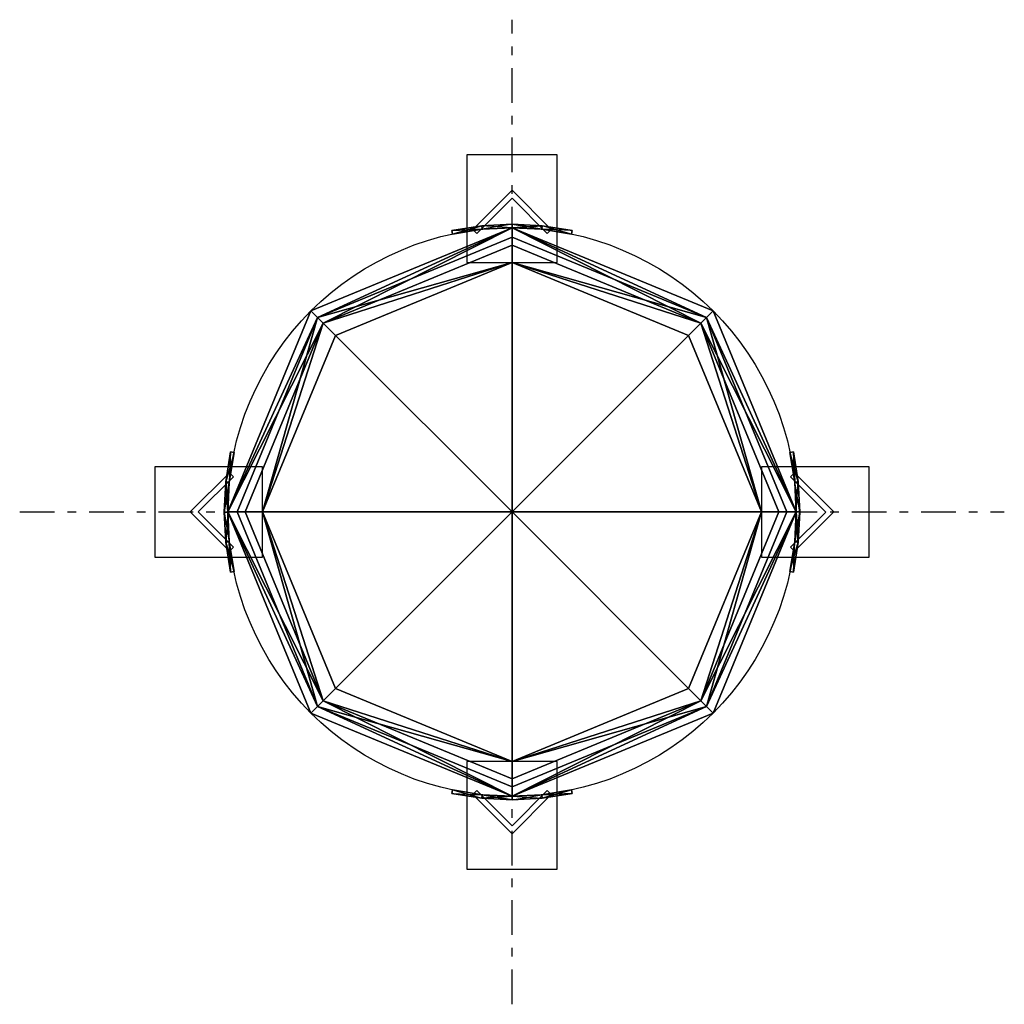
# Model space of a CAD drawing. Header units: millimetres. Extents: x 270.1 to 298.5, y 216.1 to 244.5.
import ezdxf

# ---------------------------------------------------------------- set-up
doc = ezdxf.new("R2010")
doc.units = ezdxf.units.MM
doc.linetypes.add('USTATION4', pattern=[2, 1, -0.375, 0.25, -0.375])
doc.layers.add('0000000009_0000000010-10', color=7, linetype='Continuous')
doc.layers.add('0000000009_0000000010-63', color=7, linetype='Continuous')

msp = doc.modelspace()

# ---------------------------------------------------------------- linework, layer by layer
at = {"layer": '0000000009_0000000010-10', "color": 253, "linetype": 'Continuous', "extrusion": (-9.61723e-05, 0, 1), "elevation": 9.401}
for points in [[(283.022, 240.608), (283.022, 237.508), (285.621, 237.508), (285.621, 240.608), (283.022, 240.608)], [(285.62, 220.009), (285.62, 223.109), (283.021, 223.109), (283.021, 220.009), (285.62, 220.009)]]:
    msp.add_lwpolyline(points, dxfattribs=at)
at = {"layer": '0000000009_0000000010-10', "color": 253, "linetype": 'Continuous', "elevation": 21.389}
for points in [[(284.32, 239.588), (285.451, 238.457), (285.338, 238.344), (284.32, 239.362), (283.302, 238.344), (283.189, 238.457), (284.32, 239.588)], [(275.04, 230.309), (276.171, 231.44), (276.284, 231.327), (275.266, 230.309), (276.284, 229.291), (276.171, 229.178), (275.04, 230.309)], [(293.599, 230.309), (292.468, 229.178), (292.356, 229.29), (293.374, 230.308), (292.356, 231.326), (292.468, 231.439), (293.599, 230.309)], [(284.32, 221.029), (283.189, 222.16), (283.302, 222.273), (284.32, 221.255), (285.338, 222.273), (285.45, 222.16), (284.32, 221.029)]]:
    msp.add_lwpolyline(points, dxfattribs=at)
at = {"layer": '0000000009_0000000010-10', "color": 253, "linetype": 'Continuous', "extrusion": (0, 9.61723e-05, 1)}
for points, elevation in [([(274.021, 229.008), (277.12, 229.008), (277.12, 231.608), (274.021, 231.608), (274.021, 229.008)], 9.45), ([(294.619, 231.607), (291.519, 231.607), (291.519, 229.007), (294.619, 229.007), (294.619, 231.607)], 9.451)]:
    msp.add_lwpolyline(points, dxfattribs=dict(at, elevation=elevation))
at = {"layer": '0000000009_0000000010-10', "color": 253, "linetype": 'Continuous'}
msp.add_circle((284.32, 230.309, 17.189), 8.2, dxfattribs=at)
at = {"layer": '0000000009_0000000010-63', "color": 30, "linetype": 'USTATION4'}
for p, q in [((284.32, 216.109, 9.189), (284.32, 244.509, 9.189)), ((270.12, 230.309, 9.189), (298.52, 230.309, 9.189)), ((284.32, 230.309, -0.111), (284.32, 230.309, 66.49))]:
    msp.add_line(p, q, dxfattribs=at)

# ---------------------------------------------------------------- meshes
at = {"layer": '0000000009_0000000010-10', "color": 253, "linetype": 'Continuous'}
mesh = msp.add_polyface(dxfattribs=at)
corners = [(284.32, 238.508, 21.989), (285.183, 238.462, 21.989), (285.193, 238.562, 21.989), (286.057, 238.424, 21.989), (284.32, 238.508, 21.989), (285.193, 238.562, 21.989), (284.32, 238.608, 21.989), (286.057, 238.424, 21.989), (285.183, 238.462, 21.989), (286.037, 238.326, 21.989), (284.32, 238.608, 21.989), (285.193, 238.562, 21.989), (285.193, 238.562, 18.189), (286.057, 238.424, 18.189), (284.32, 238.608, 21.989), (285.193, 238.562, 18.189), (284.32, 238.608, 18.189), (286.057, 238.424, 18.189), (285.193, 238.562, 21.989), (286.057, 238.424, 21.989), (284.32, 238.608, 18.189), (285.193, 238.562, 18.189), (285.183, 238.462, 18.189), (286.037, 238.326, 18.189), (284.32, 238.608, 18.189), (285.183, 238.462, 18.189), (284.32, 238.508, 18.189), (286.037, 238.326, 18.189), (285.193, 238.562, 18.189), (286.057, 238.424, 18.189), (284.32, 238.508, 18.189), (285.183, 238.462, 18.189), (285.183, 238.462, 21.989), (286.037, 238.326, 21.989), (284.32, 238.508, 18.189), (285.183, 238.462, 21.989), (284.32, 238.508, 21.989), (286.037, 238.326, 21.989), (285.183, 238.462, 18.189), (286.037, 238.326, 18.189), (282.603, 238.326, 21.989), (283.456, 238.462, 21.989), (283.446, 238.562, 21.989), (284.32, 238.608, 21.989), (282.603, 238.326, 21.989), (283.446, 238.562, 21.989), (282.582, 238.424, 21.989), (284.32, 238.608, 21.989), (283.456, 238.462, 21.989), (284.32, 238.508, 21.989), (282.582, 238.424, 21.989), (283.446, 238.562, 21.989), (283.446, 238.562, 18.189), (284.32, 238.608, 18.189), (282.582, 238.424, 21.989), (283.446, 238.562, 18.189), (282.582, 238.424, 18.189), (284.32, 238.608, 18.189), (283.446, 238.562, 21.989), (284.32, 238.608, 21.989), (282.582, 238.424, 18.189), (283.446, 238.562, 18.189), (283.456, 238.462, 18.189), (284.32, 238.508, 18.189), (282.582, 238.424, 18.189), (283.456, 238.462, 18.189), (282.603, 238.326, 18.189), (284.32, 238.508, 18.189), (283.446, 238.562, 18.189), (284.32, 238.608, 18.189), (282.603, 238.326, 18.189), (283.456, 238.462, 18.189), (283.456, 238.462, 21.989), (284.32, 238.508, 21.989), (282.603, 238.326, 18.189), (283.456, 238.462, 21.989), (282.603, 238.326, 21.989), (284.32, 238.508, 21.989), (283.456, 238.462, 18.189), (284.32, 238.508, 18.189)]
mesh.append_faces([[corners[k] for k in face] for face in [(0, 1, 2), (1, 2, 3), (4, 5, 6), (7, 8, 9), (10, 11, 12), (11, 12, 13), (14, 15, 16), (17, 18, 19), (20, 21, 22), (21, 22, 23), (24, 25, 26), (27, 28, 29), (30, 31, 32), (31, 32, 33), (34, 35, 36), (37, 38, 39), (40, 41, 42), (41, 42, 43), (44, 45, 46), (47, 48, 49), (50, 51, 52), (51, 52, 53), (54, 55, 56), (57, 58, 59), (60, 61, 62), (61, 62, 63), (64, 65, 66), (67, 68, 69), (70, 71, 72), (71, 72, 73), (74, 75, 76), (77, 78, 79)]], dxfattribs={"color": 253})
mesh = msp.add_polyface(dxfattribs=at)
corners = [(292.52, 230.309, 57.189), (292.249, 230.309, 58.138), (289.927, 235.915, 58.138), (291.52, 230.309, 58.802), (291.52, 230.309, 58.802), (289.411, 235.4, 58.802), (289.927, 235.915, 58.138), (284.32, 237.508, 58.802), (284.32, 238.508, 57.189), (289.927, 235.915, 58.138), (284.32, 238.238, 58.138), (284.32, 237.508, 58.802), (292.52, 230.309, 57.189), (289.927, 235.915, 58.138), (290.118, 236.107, 57.189), (284.32, 238.508, 57.189), (291.52, 230.309, 58.802), (292.02, 230.309, 57.995), (289.765, 235.753, 57.995), (292.52, 230.309, 57.189), (292.52, 230.309, 57.189), (290.118, 236.107, 57.189), (289.765, 235.753, 57.995), (284.32, 238.508, 57.189), (284.32, 237.508, 58.802), (289.765, 235.753, 57.995), (284.32, 238.008, 57.995), (284.32, 238.508, 57.189), (291.52, 230.309, 58.802), (289.765, 235.753, 57.995), (289.411, 235.4, 58.802), (284.32, 237.508, 58.802), (284.32, 238.508, 57.189), (284.32, 238.238, 58.138), (278.713, 235.915, 58.138), (284.32, 237.508, 58.802), (284.32, 237.508, 58.802), (279.229, 235.4, 58.802), (278.713, 235.915, 58.138), (277.12, 230.309, 58.802), (276.12, 230.309, 57.189), (278.713, 235.915, 58.138), (276.391, 230.309, 58.138), (277.12, 230.309, 58.802), (284.32, 238.508, 57.189), (278.713, 235.915, 58.138), (278.522, 236.107, 57.189), (276.12, 230.309, 57.189), (284.32, 237.508, 58.802), (284.32, 238.008, 57.995), (278.875, 235.753, 57.995), (284.32, 238.508, 57.189), (284.32, 238.508, 57.189), (278.522, 236.107, 57.189), (278.875, 235.753, 57.995), (276.12, 230.309, 57.189), (277.12, 230.309, 58.802), (278.875, 235.753, 57.995), (276.62, 230.309, 57.995), (276.12, 230.309, 57.189), (284.32, 237.508, 58.802), (278.875, 235.753, 57.995), (279.229, 235.4, 58.802), (277.12, 230.309, 58.802), (276.12, 230.309, 57.189), (276.391, 230.309, 58.138), (278.713, 224.702, 58.138), (277.12, 230.309, 58.802), (277.12, 230.309, 58.802), (279.229, 225.218, 58.802), (278.713, 224.702, 58.138), (284.32, 223.109, 58.802), (284.32, 222.109, 57.189), (278.713, 224.702, 58.138), (284.32, 222.379, 58.138), (284.32, 223.109, 58.802), (276.12, 230.309, 57.189), (278.713, 224.702, 58.138), (278.522, 224.51, 57.189), (284.32, 222.109, 57.189), (277.12, 230.309, 58.802), (276.62, 230.309, 57.995), (278.875, 224.864, 57.995), (276.12, 230.309, 57.189), (276.12, 230.309, 57.189), (278.522, 224.51, 57.189), (278.875, 224.864, 57.995), (284.32, 222.109, 57.189), (284.32, 223.109, 58.802), (278.875, 224.864, 57.995), (284.32, 222.609, 57.995), (284.32, 222.109, 57.189), (277.12, 230.309, 58.802), (278.875, 224.864, 57.995), (279.229, 225.218, 58.802), (284.32, 223.109, 58.802), (284.32, 222.109, 57.189), (284.32, 222.379, 58.138), (289.927, 224.702, 58.138), (284.32, 223.109, 58.802), (284.32, 223.109, 58.802), (289.411, 225.218, 58.802), (289.927, 224.702, 58.138), (291.52, 230.309, 58.802), (292.52, 230.309, 57.189), (289.927, 224.702, 58.138), (292.249, 230.309, 58.138), (291.52, 230.309, 58.802), (284.32, 222.109, 57.189), (289.927, 224.702, 58.138), (290.118, 224.51, 57.189), (292.52, 230.309, 57.189), (284.32, 223.109, 58.802), (284.32, 222.609, 57.995), (289.765, 224.864, 57.995), (284.32, 222.109, 57.189), (284.32, 222.109, 57.189), (290.118, 224.51, 57.189), (289.765, 224.864, 57.995), (292.52, 230.309, 57.189), (291.52, 230.309, 58.802), (289.765, 224.864, 57.995), (292.02, 230.309, 57.995), (292.52, 230.309, 57.189), (284.32, 223.109, 58.802), (289.765, 224.864, 57.995), (289.411, 225.218, 58.802), (291.52, 230.309, 58.802)]
mesh.append_faces([[corners[k] for k in face] for face in [(0, 1, 2), (1, 2, 3), (4, 5, 6), (5, 6, 7), (8, 9, 10), (9, 10, 11), (12, 13, 14), (13, 14, 15), (16, 17, 18), (17, 18, 19), (20, 21, 22), (21, 22, 23), (24, 25, 26), (25, 26, 27), (28, 29, 30), (29, 30, 31), (32, 33, 34), (33, 34, 35), (36, 37, 38), (37, 38, 39), (40, 41, 42), (41, 42, 43), (44, 45, 46), (45, 46, 47), (48, 49, 50), (49, 50, 51), (52, 53, 54), (53, 54, 55), (56, 57, 58), (57, 58, 59), (60, 61, 62), (61, 62, 63), (64, 65, 66), (65, 66, 67), (68, 69, 70), (69, 70, 71), (72, 73, 74), (73, 74, 75), (76, 77, 78), (77, 78, 79), (80, 81, 82), (81, 82, 83), (84, 85, 86), (85, 86, 87), (88, 89, 90), (89, 90, 91), (92, 93, 94), (93, 94, 95), (96, 97, 98), (97, 98, 99), (100, 101, 102), (101, 102, 103), (104, 105, 106), (105, 106, 107), (108, 109, 110), (109, 110, 111), (112, 113, 114), (113, 114, 115), (116, 117, 118), (117, 118, 119), (120, 121, 122), (121, 122, 123), (124, 125, 126), (125, 126, 127)]], dxfattribs={"color": 253})
mesh = msp.add_polyface(dxfattribs=at)
corners = [(292.52, 230.309, 17.189), (292.249, 230.309, 16.241), (289.927, 224.702, 16.241), (291.52, 230.309, 15.577), (291.52, 230.309, 15.577), (289.411, 225.218, 15.577), (289.927, 224.702, 16.241), (284.32, 223.109, 15.577), (284.32, 222.109, 17.189), (289.927, 224.702, 16.241), (284.32, 222.379, 16.241), (284.32, 223.109, 15.577), (292.52, 230.309, 17.189), (289.927, 224.702, 16.241), (290.118, 224.51, 17.189), (284.32, 222.109, 17.189), (291.52, 230.309, 15.577), (292.02, 230.309, 16.383), (289.765, 224.864, 16.383), (292.52, 230.309, 17.189), (292.52, 230.309, 17.189), (290.118, 224.51, 17.189), (289.765, 224.864, 16.383), (284.32, 222.109, 17.189), (284.32, 223.109, 15.577), (289.765, 224.864, 16.383), (284.32, 222.609, 16.383), (284.32, 222.109, 17.189), (291.52, 230.309, 15.577), (289.765, 224.864, 16.383), (289.411, 225.218, 15.577), (284.32, 223.109, 15.577), (284.32, 222.109, 17.189), (284.32, 222.379, 16.241), (278.713, 224.702, 16.241), (284.32, 223.109, 15.577), (284.32, 223.109, 15.577), (279.229, 225.218, 15.577), (278.713, 224.702, 16.241), (277.12, 230.309, 15.577), (276.12, 230.309, 17.189), (278.713, 224.702, 16.241), (276.391, 230.309, 16.241), (277.12, 230.309, 15.577), (284.32, 222.109, 17.189), (278.713, 224.702, 16.241), (278.522, 224.51, 17.189), (276.12, 230.309, 17.189), (284.32, 223.109, 15.577), (284.32, 222.609, 16.383), (278.875, 224.864, 16.383), (284.32, 222.109, 17.189), (284.32, 222.109, 17.189), (278.522, 224.51, 17.189), (278.875, 224.864, 16.383), (276.12, 230.309, 17.189), (277.12, 230.309, 15.577), (278.875, 224.864, 16.383), (276.62, 230.309, 16.383), (276.12, 230.309, 17.189), (284.32, 223.109, 15.577), (278.875, 224.864, 16.383), (279.229, 225.218, 15.577), (277.12, 230.309, 15.577), (276.12, 230.309, 17.189), (276.391, 230.309, 16.241), (278.713, 235.915, 16.241), (277.12, 230.309, 15.577), (277.12, 230.309, 15.577), (279.229, 235.4, 15.577), (278.713, 235.915, 16.241), (284.32, 237.508, 15.577), (284.32, 238.508, 17.189), (278.713, 235.915, 16.241), (284.32, 238.238, 16.241), (284.32, 237.508, 15.577), (276.12, 230.309, 17.189), (278.713, 235.915, 16.241), (278.522, 236.107, 17.189), (284.32, 238.508, 17.189), (277.12, 230.309, 15.577), (276.62, 230.309, 16.383), (278.875, 235.753, 16.383), (276.12, 230.309, 17.189), (276.12, 230.309, 17.189), (278.522, 236.107, 17.189), (278.875, 235.753, 16.383), (284.32, 238.508, 17.189), (284.32, 237.508, 15.577), (278.875, 235.753, 16.383), (284.32, 238.008, 16.383), (284.32, 238.508, 17.189), (277.12, 230.309, 15.577), (278.875, 235.753, 16.383), (279.229, 235.4, 15.577), (284.32, 237.508, 15.577), (284.32, 238.508, 17.189), (284.32, 238.238, 16.241), (289.927, 235.915, 16.241), (284.32, 237.508, 15.577), (284.32, 237.508, 15.577), (289.411, 235.4, 15.577), (289.927, 235.915, 16.241), (291.52, 230.309, 15.577), (292.52, 230.309, 17.189), (289.927, 235.915, 16.241), (292.249, 230.309, 16.241), (291.52, 230.309, 15.577), (284.32, 238.508, 17.189), (289.927, 235.915, 16.241), (290.118, 236.107, 17.189), (292.52, 230.309, 17.189), (284.32, 237.508, 15.577), (284.32, 238.008, 16.383), (289.765, 235.753, 16.383), (284.32, 238.508, 17.189), (284.32, 238.508, 17.189), (290.118, 236.107, 17.189), (289.765, 235.753, 16.383), (292.52, 230.309, 17.189), (291.52, 230.309, 15.577), (289.765, 235.753, 16.383), (292.02, 230.309, 16.383), (292.52, 230.309, 17.189), (284.32, 237.508, 15.577), (289.765, 235.753, 16.383), (289.411, 235.4, 15.577), (291.52, 230.309, 15.577)]
mesh.append_faces([[corners[k] for k in face] for face in [(0, 1, 2), (1, 2, 3), (4, 5, 6), (5, 6, 7), (8, 9, 10), (9, 10, 11), (12, 13, 14), (13, 14, 15), (16, 17, 18), (17, 18, 19), (20, 21, 22), (21, 22, 23), (24, 25, 26), (25, 26, 27), (28, 29, 30), (29, 30, 31), (32, 33, 34), (33, 34, 35), (36, 37, 38), (37, 38, 39), (40, 41, 42), (41, 42, 43), (44, 45, 46), (45, 46, 47), (48, 49, 50), (49, 50, 51), (52, 53, 54), (53, 54, 55), (56, 57, 58), (57, 58, 59), (60, 61, 62), (61, 62, 63), (64, 65, 66), (65, 66, 67), (68, 69, 70), (69, 70, 71), (72, 73, 74), (73, 74, 75), (76, 77, 78), (77, 78, 79), (80, 81, 82), (81, 82, 83), (84, 85, 86), (85, 86, 87), (88, 89, 90), (89, 90, 91), (92, 93, 94), (93, 94, 95), (96, 97, 98), (97, 98, 99), (100, 101, 102), (101, 102, 103), (104, 105, 106), (105, 106, 107), (108, 109, 110), (109, 110, 111), (112, 113, 114), (113, 114, 115), (116, 117, 118), (117, 118, 119), (120, 121, 122), (121, 122, 123), (124, 125, 126), (125, 126, 127)]], dxfattribs={"color": 253})
mesh = msp.add_polyface(dxfattribs=at)
corners = [(291.52, 230.309, 58.802), (284.32, 230.309, 60.49), (284.32, 230.309, 60.49), (277.12, 230.309, 58.802), (277.12, 230.309, 58.802), (279.229, 225.217, 58.802), (284.32, 230.309, 60.49), (284.32, 223.109, 58.802), (284.32, 237.509, 58.802), (284.32, 230.309, 60.49), (284.32, 230.309, 60.49), (284.32, 223.109, 58.802), (291.52, 230.309, 58.802), (284.32, 230.309, 60.49), (289.411, 235.4, 58.802), (284.32, 237.509, 58.802), (277.12, 230.309, 58.802), (284.32, 230.309, 58.802), (284.32, 230.309, 58.802), (291.52, 230.309, 58.802), (291.52, 230.309, 58.802), (289.411, 235.4, 58.802), (284.32, 230.309, 58.802), (284.32, 237.509, 58.802), (284.32, 223.109, 58.802), (284.32, 230.309, 58.802), (284.32, 230.309, 58.802), (284.32, 237.509, 58.802), (277.12, 230.309, 58.802), (284.32, 230.309, 58.802), (279.229, 225.217, 58.802), (284.32, 223.109, 58.802), (284.32, 237.509, 58.802), (284.32, 230.309, 60.49), (284.32, 230.309, 60.49), (284.32, 223.109, 58.802), (284.32, 223.109, 58.802), (289.411, 225.217, 58.802), (284.32, 230.309, 60.49), (291.52, 230.309, 58.802), (277.12, 230.309, 58.802), (284.32, 230.309, 60.49), (284.32, 230.309, 60.49), (291.52, 230.309, 58.802), (284.32, 237.509, 58.802), (284.32, 230.309, 60.49), (279.229, 235.4, 58.802), (277.12, 230.309, 58.802), (284.32, 223.109, 58.802), (284.32, 230.309, 58.802), (284.32, 230.309, 58.802), (284.32, 237.509, 58.802), (284.32, 237.509, 58.802), (279.229, 235.4, 58.802), (284.32, 230.309, 58.802), (277.12, 230.309, 58.802), (291.52, 230.309, 58.802), (284.32, 230.309, 58.802), (284.32, 230.309, 58.802), (277.12, 230.309, 58.802), (284.32, 223.109, 58.802), (284.32, 230.309, 58.802), (289.411, 225.217, 58.802), (291.52, 230.309, 58.802), (277.12, 230.309, 58.802), (284.32, 230.309, 60.49), (284.32, 230.309, 60.49), (291.52, 230.309, 58.802), (291.52, 230.309, 58.802), (289.411, 235.4, 58.802), (284.32, 230.309, 60.49), (284.32, 237.509, 58.802), (284.32, 223.109, 58.802), (284.32, 230.309, 60.49), (284.32, 230.309, 60.49), (284.32, 237.509, 58.802), (277.12, 230.309, 58.802), (284.32, 230.309, 60.49), (279.229, 225.217, 58.802), (284.32, 223.109, 58.802), (291.52, 230.309, 58.802), (284.32, 230.309, 58.802), (284.32, 230.309, 58.802), (277.12, 230.309, 58.802), (277.12, 230.309, 58.802), (279.229, 225.217, 58.802), (284.32, 230.309, 58.802), (284.32, 223.109, 58.802), (284.32, 237.509, 58.802), (284.32, 230.309, 58.802), (284.32, 230.309, 58.802), (284.32, 223.109, 58.802), (291.52, 230.309, 58.802), (284.32, 230.309, 58.802), (289.411, 235.4, 58.802), (284.32, 237.509, 58.802), (284.32, 223.109, 58.802), (284.32, 230.309, 60.49), (284.32, 230.309, 60.49), (284.32, 237.509, 58.802), (284.32, 237.509, 58.802), (279.229, 235.4, 58.802), (284.32, 230.309, 60.49), (277.12, 230.309, 58.802), (291.52, 230.309, 58.802), (284.32, 230.309, 60.49), (284.32, 230.309, 60.49), (277.12, 230.309, 58.802), (284.32, 223.109, 58.802), (284.32, 230.309, 60.49), (289.411, 225.217, 58.802), (291.52, 230.309, 58.802), (284.32, 237.509, 58.802), (284.32, 230.309, 58.802), (284.32, 230.309, 58.802), (284.32, 223.109, 58.802), (284.32, 223.109, 58.802), (289.411, 225.217, 58.802), (284.32, 230.309, 58.802), (291.52, 230.309, 58.802), (277.12, 230.309, 58.802), (284.32, 230.309, 58.802), (284.32, 230.309, 58.802), (291.52, 230.309, 58.802), (284.32, 237.509, 58.802), (284.32, 230.309, 58.802), (279.229, 235.4, 58.802), (277.12, 230.309, 58.802)]
mesh.append_faces([[corners[k] for k in face] for face in [(0, 1, 2), (1, 2, 3), (4, 5, 6), (5, 6, 7), (8, 9, 10), (9, 10, 11), (12, 13, 14), (13, 14, 15), (16, 17, 18), (17, 18, 19), (20, 21, 22), (21, 22, 23), (24, 25, 26), (25, 26, 27), (28, 29, 30), (29, 30, 31), (32, 33, 34), (33, 34, 35), (36, 37, 38), (37, 38, 39), (40, 41, 42), (41, 42, 43), (44, 45, 46), (45, 46, 47), (48, 49, 50), (49, 50, 51), (52, 53, 54), (53, 54, 55), (56, 57, 58), (57, 58, 59), (60, 61, 62), (61, 62, 63), (64, 65, 66), (65, 66, 67), (68, 69, 70), (69, 70, 71), (72, 73, 74), (73, 74, 75), (76, 77, 78), (77, 78, 79), (80, 81, 82), (81, 82, 83), (84, 85, 86), (85, 86, 87), (88, 89, 90), (89, 90, 91), (92, 93, 94), (93, 94, 95), (96, 97, 98), (97, 98, 99), (100, 101, 102), (101, 102, 103), (104, 105, 106), (105, 106, 107), (108, 109, 110), (109, 110, 111), (112, 113, 114), (113, 114, 115), (116, 117, 118), (117, 118, 119), (120, 121, 122), (121, 122, 123), (124, 125, 126), (125, 126, 127)]], dxfattribs={"color": 253})
mesh = msp.add_polyface(dxfattribs=at)
corners = [(291.52, 230.309, 15.577), (284.32, 230.309, 13.889), (284.32, 230.309, 13.889), (277.12, 230.309, 15.577), (277.12, 230.309, 15.577), (279.229, 235.4, 15.577), (284.32, 230.309, 13.889), (284.32, 237.509, 15.577), (284.32, 223.109, 15.577), (284.32, 230.309, 13.889), (284.32, 230.309, 13.889), (284.32, 237.509, 15.577), (291.52, 230.309, 15.577), (284.32, 230.309, 13.889), (289.411, 225.217, 15.577), (284.32, 223.109, 15.577), (277.12, 230.309, 15.577), (284.32, 230.309, 15.577), (284.32, 230.309, 15.577), (291.52, 230.309, 15.577), (291.52, 230.309, 15.577), (289.411, 225.217, 15.577), (284.32, 230.309, 15.577), (284.32, 223.109, 15.577), (284.32, 237.509, 15.577), (284.32, 230.309, 15.577), (284.32, 230.309, 15.577), (284.32, 223.109, 15.577), (277.12, 230.309, 15.577), (284.32, 230.309, 15.577), (279.229, 235.4, 15.577), (284.32, 237.509, 15.577), (284.32, 223.109, 15.577), (284.32, 230.309, 13.889), (284.32, 230.309, 13.889), (284.32, 237.509, 15.577), (284.32, 237.509, 15.577), (289.411, 235.4, 15.577), (284.32, 230.309, 13.889), (291.52, 230.309, 15.577), (277.12, 230.309, 15.577), (284.32, 230.309, 13.889), (284.32, 230.309, 13.889), (291.52, 230.309, 15.577), (284.32, 223.109, 15.577), (284.32, 230.309, 13.889), (279.229, 225.217, 15.577), (277.12, 230.309, 15.577), (284.32, 237.509, 15.577), (284.32, 230.309, 15.577), (284.32, 230.309, 15.577), (284.32, 223.109, 15.577), (284.32, 223.109, 15.577), (279.229, 225.217, 15.577), (284.32, 230.309, 15.577), (277.12, 230.309, 15.577), (291.52, 230.309, 15.577), (284.32, 230.309, 15.577), (284.32, 230.309, 15.577), (277.12, 230.309, 15.577), (284.32, 237.509, 15.577), (284.32, 230.309, 15.577), (289.411, 235.4, 15.577), (291.52, 230.309, 15.577), (277.12, 230.309, 15.577), (284.32, 230.309, 13.889), (284.32, 230.309, 13.889), (291.52, 230.309, 15.577), (291.52, 230.309, 15.577), (289.411, 225.217, 15.577), (284.32, 230.309, 13.889), (284.32, 223.109, 15.577), (284.32, 237.509, 15.577), (284.32, 230.309, 13.889), (284.32, 230.309, 13.889), (284.32, 223.109, 15.577), (277.12, 230.309, 15.577), (284.32, 230.309, 13.889), (279.229, 235.4, 15.577), (284.32, 237.509, 15.577), (291.52, 230.309, 15.577), (284.32, 230.309, 15.577), (284.32, 230.309, 15.577), (277.12, 230.309, 15.577), (277.12, 230.309, 15.577), (279.229, 235.4, 15.577), (284.32, 230.309, 15.577), (284.32, 237.509, 15.577), (284.32, 223.109, 15.577), (284.32, 230.309, 15.577), (284.32, 230.309, 15.577), (284.32, 237.509, 15.577), (291.52, 230.309, 15.577), (284.32, 230.309, 15.577), (289.411, 225.217, 15.577), (284.32, 223.109, 15.577), (284.32, 237.509, 15.577), (284.32, 230.309, 13.889), (284.32, 230.309, 13.889), (284.32, 223.109, 15.577), (284.32, 223.109, 15.577), (279.229, 225.217, 15.577), (284.32, 230.309, 13.889), (277.12, 230.309, 15.577), (291.52, 230.309, 15.577), (284.32, 230.309, 13.889), (284.32, 230.309, 13.889), (277.12, 230.309, 15.577), (284.32, 237.509, 15.577), (284.32, 230.309, 13.889), (289.411, 235.4, 15.577), (291.52, 230.309, 15.577), (284.32, 223.109, 15.577), (284.32, 230.309, 15.577), (284.32, 230.309, 15.577), (284.32, 237.509, 15.577), (284.32, 237.509, 15.577), (289.411, 235.4, 15.577), (284.32, 230.309, 15.577), (291.52, 230.309, 15.577), (277.12, 230.309, 15.577), (284.32, 230.309, 15.577), (284.32, 230.309, 15.577), (291.52, 230.309, 15.577), (284.32, 223.109, 15.577), (284.32, 230.309, 15.577), (279.229, 225.217, 15.577), (277.12, 230.309, 15.577)]
mesh.append_faces([[corners[k] for k in face] for face in [(0, 1, 2), (1, 2, 3), (4, 5, 6), (5, 6, 7), (8, 9, 10), (9, 10, 11), (12, 13, 14), (13, 14, 15), (16, 17, 18), (17, 18, 19), (20, 21, 22), (21, 22, 23), (24, 25, 26), (25, 26, 27), (28, 29, 30), (29, 30, 31), (32, 33, 34), (33, 34, 35), (36, 37, 38), (37, 38, 39), (40, 41, 42), (41, 42, 43), (44, 45, 46), (45, 46, 47), (48, 49, 50), (49, 50, 51), (52, 53, 54), (53, 54, 55), (56, 57, 58), (57, 58, 59), (60, 61, 62), (61, 62, 63), (64, 65, 66), (65, 66, 67), (68, 69, 70), (69, 70, 71), (72, 73, 74), (73, 74, 75), (76, 77, 78), (77, 78, 79), (80, 81, 82), (81, 82, 83), (84, 85, 86), (85, 86, 87), (88, 89, 90), (89, 90, 91), (92, 93, 94), (93, 94, 95), (96, 97, 98), (97, 98, 99), (100, 101, 102), (101, 102, 103), (104, 105, 106), (105, 106, 107), (108, 109, 110), (109, 110, 111), (112, 113, 114), (113, 114, 115), (116, 117, 118), (117, 118, 119), (120, 121, 122), (121, 122, 123), (124, 125, 126), (125, 126, 127)]], dxfattribs={"color": 253})
mesh = msp.add_polyface(dxfattribs=at)
corners = [(276.121, 230.308, 21.989), (276.166, 231.172, 21.989), (276.067, 231.182, 21.989), (276.205, 232.046, 21.989), (276.121, 230.308, 21.989), (276.067, 231.182, 21.989), (276.021, 230.308, 21.989), (276.205, 232.046, 21.989), (276.166, 231.172, 21.989), (276.302, 232.025, 21.989), (276.021, 230.308, 21.989), (276.067, 231.182, 21.989), (276.067, 231.182, 18.189), (276.205, 232.046, 18.189), (276.021, 230.308, 21.989), (276.067, 231.182, 18.189), (276.021, 230.308, 18.189), (276.205, 232.046, 18.189), (276.067, 231.182, 21.989), (276.205, 232.046, 21.989), (276.021, 230.308, 18.189), (276.067, 231.182, 18.189), (276.166, 231.172, 18.189), (276.302, 232.025, 18.189), (276.021, 230.308, 18.189), (276.166, 231.172, 18.189), (276.121, 230.308, 18.189), (276.302, 232.025, 18.189), (276.067, 231.182, 18.189), (276.205, 232.046, 18.189), (276.121, 230.308, 18.189), (276.166, 231.172, 18.189), (276.166, 231.172, 21.989), (276.302, 232.025, 21.989), (276.121, 230.308, 18.189), (276.166, 231.172, 21.989), (276.121, 230.308, 21.989), (276.302, 232.025, 21.989), (276.166, 231.172, 18.189), (276.302, 232.025, 18.189), (276.302, 228.591, 21.989), (276.166, 229.445, 21.989), (276.067, 229.434, 21.989), (276.021, 230.308, 21.989), (276.302, 228.591, 21.989), (276.067, 229.434, 21.989), (276.205, 228.57, 21.989), (276.021, 230.308, 21.989), (276.166, 229.445, 21.989), (276.121, 230.308, 21.989), (276.205, 228.57, 21.989), (276.067, 229.434, 21.989), (276.067, 229.434, 18.189), (276.021, 230.308, 18.189), (276.205, 228.57, 21.989), (276.067, 229.434, 18.189), (276.205, 228.57, 18.189), (276.021, 230.308, 18.189), (276.067, 229.434, 21.989), (276.021, 230.308, 21.989), (276.205, 228.57, 18.189), (276.067, 229.434, 18.189), (276.166, 229.445, 18.189), (276.121, 230.308, 18.189), (276.205, 228.57, 18.189), (276.166, 229.445, 18.189), (276.302, 228.591, 18.189), (276.121, 230.308, 18.189), (276.067, 229.434, 18.189), (276.021, 230.308, 18.189), (276.302, 228.591, 18.189), (276.166, 229.445, 18.189), (276.166, 229.445, 21.989), (276.121, 230.308, 21.989), (276.302, 228.591, 18.189), (276.166, 229.445, 21.989), (276.302, 228.591, 21.989), (276.121, 230.308, 21.989), (276.166, 229.445, 18.189), (276.121, 230.308, 18.189)]
mesh.append_faces([[corners[k] for k in face] for face in [(0, 1, 2), (1, 2, 3), (4, 5, 6), (7, 8, 9), (10, 11, 12), (11, 12, 13), (14, 15, 16), (17, 18, 19), (20, 21, 22), (21, 22, 23), (24, 25, 26), (27, 28, 29), (30, 31, 32), (31, 32, 33), (34, 35, 36), (37, 38, 39), (40, 41, 42), (41, 42, 43), (44, 45, 46), (47, 48, 49), (50, 51, 52), (51, 52, 53), (54, 55, 56), (57, 58, 59), (60, 61, 62), (61, 62, 63), (64, 65, 66), (67, 68, 69), (70, 71, 72), (71, 72, 73), (74, 75, 76), (77, 78, 79)]], dxfattribs={"color": 253})
mesh = msp.add_polyface(dxfattribs=at)
corners = [(292.519, 230.309, 21.989), (292.474, 229.446, 21.989), (292.573, 229.435, 21.989), (292.435, 228.571, 21.989), (292.519, 230.309, 21.989), (292.573, 229.435, 21.989), (292.619, 230.309, 21.989), (292.435, 228.571, 21.989), (292.474, 229.446, 21.989), (292.338, 228.592, 21.989), (292.619, 230.309, 21.989), (292.573, 229.435, 21.989), (292.573, 229.435, 18.189), (292.435, 228.571, 18.189), (292.619, 230.309, 21.989), (292.573, 229.435, 18.189), (292.619, 230.309, 18.189), (292.435, 228.571, 18.189), (292.573, 229.435, 21.989), (292.435, 228.571, 21.989), (292.619, 230.309, 18.189), (292.573, 229.435, 18.189), (292.474, 229.446, 18.189), (292.338, 228.592, 18.189), (292.619, 230.309, 18.189), (292.474, 229.446, 18.189), (292.519, 230.309, 18.189), (292.338, 228.592, 18.189), (292.573, 229.435, 18.189), (292.435, 228.571, 18.189), (292.519, 230.309, 18.189), (292.474, 229.446, 18.189), (292.474, 229.446, 21.989), (292.338, 228.592, 21.989), (292.519, 230.309, 18.189), (292.474, 229.446, 21.989), (292.519, 230.309, 21.989), (292.338, 228.592, 21.989), (292.474, 229.446, 18.189), (292.338, 228.592, 18.189), (292.338, 232.026, 21.989), (292.474, 231.172, 21.989), (292.573, 231.183, 21.989), (292.619, 230.309, 21.989), (292.338, 232.026, 21.989), (292.573, 231.183, 21.989), (292.435, 232.047, 21.989), (292.619, 230.309, 21.989), (292.474, 231.172, 21.989), (292.519, 230.309, 21.989), (292.435, 232.047, 21.989), (292.573, 231.183, 21.989), (292.573, 231.183, 18.189), (292.619, 230.309, 18.189), (292.435, 232.047, 21.989), (292.573, 231.183, 18.189), (292.435, 232.047, 18.189), (292.619, 230.309, 18.189), (292.573, 231.183, 21.989), (292.619, 230.309, 21.989), (292.435, 232.047, 18.189), (292.573, 231.183, 18.189), (292.474, 231.172, 18.189), (292.519, 230.309, 18.189), (292.435, 232.047, 18.189), (292.474, 231.172, 18.189), (292.338, 232.026, 18.189), (292.519, 230.309, 18.189), (292.573, 231.183, 18.189), (292.619, 230.309, 18.189), (292.338, 232.026, 18.189), (292.474, 231.172, 18.189), (292.474, 231.172, 21.989), (292.519, 230.309, 21.989), (292.338, 232.026, 18.189), (292.474, 231.172, 21.989), (292.338, 232.026, 21.989), (292.519, 230.309, 21.989), (292.474, 231.172, 18.189), (292.519, 230.309, 18.189)]
mesh.append_faces([[corners[k] for k in face] for face in [(0, 1, 2), (1, 2, 3), (4, 5, 6), (7, 8, 9), (10, 11, 12), (11, 12, 13), (14, 15, 16), (17, 18, 19), (20, 21, 22), (21, 22, 23), (24, 25, 26), (27, 28, 29), (30, 31, 32), (31, 32, 33), (34, 35, 36), (37, 38, 39), (40, 41, 42), (41, 42, 43), (44, 45, 46), (47, 48, 49), (50, 51, 52), (51, 52, 53), (54, 55, 56), (57, 58, 59), (60, 61, 62), (61, 62, 63), (64, 65, 66), (67, 68, 69), (70, 71, 72), (71, 72, 73), (74, 75, 76), (77, 78, 79)]], dxfattribs={"color": 253})
mesh = msp.add_polyface(dxfattribs=at)
corners = [(284.32, 222.109, 21.989), (283.457, 222.155, 21.989), (283.447, 222.055, 21.989), (282.582, 222.193, 21.989), (284.32, 222.109, 21.989), (283.447, 222.055, 21.989), (284.32, 222.009, 21.989), (282.582, 222.193, 21.989), (283.457, 222.155, 21.989), (282.603, 222.291, 21.989), (284.32, 222.009, 21.989), (283.447, 222.055, 21.989), (283.447, 222.055, 18.189), (282.582, 222.193, 18.189), (284.32, 222.009, 21.989), (283.447, 222.055, 18.189), (284.32, 222.009, 18.189), (282.582, 222.193, 18.189), (283.447, 222.055, 21.989), (282.582, 222.193, 21.989), (284.32, 222.009, 18.189), (283.447, 222.055, 18.189), (283.457, 222.155, 18.189), (282.603, 222.291, 18.189), (284.32, 222.009, 18.189), (283.457, 222.155, 18.189), (284.32, 222.109, 18.189), (282.603, 222.291, 18.189), (283.447, 222.055, 18.189), (282.582, 222.193, 18.189), (284.32, 222.109, 18.189), (283.457, 222.155, 18.189), (283.457, 222.155, 21.989), (282.603, 222.291, 21.989), (284.32, 222.109, 18.189), (283.457, 222.155, 21.989), (284.32, 222.109, 21.989), (282.603, 222.291, 21.989), (283.457, 222.155, 18.189), (282.603, 222.291, 18.189), (286.037, 222.291, 21.989), (285.184, 222.155, 21.989), (285.194, 222.056, 21.989), (284.32, 222.009, 21.989), (286.037, 222.291, 21.989), (285.194, 222.056, 21.989), (286.058, 222.193, 21.989), (284.32, 222.009, 21.989), (285.184, 222.155, 21.989), (284.32, 222.109, 21.989), (286.058, 222.193, 21.989), (285.194, 222.056, 21.989), (285.194, 222.056, 18.189), (284.32, 222.009, 18.189), (286.058, 222.193, 21.989), (285.194, 222.056, 18.189), (286.058, 222.193, 18.189), (284.32, 222.009, 18.189), (285.194, 222.056, 21.989), (284.32, 222.009, 21.989), (286.058, 222.193, 18.189), (285.194, 222.056, 18.189), (285.184, 222.155, 18.189), (284.32, 222.109, 18.189), (286.058, 222.193, 18.189), (285.184, 222.155, 18.189), (286.037, 222.291, 18.189), (284.32, 222.109, 18.189), (285.194, 222.056, 18.189), (284.32, 222.009, 18.189), (286.037, 222.291, 18.189), (285.184, 222.155, 18.189), (285.184, 222.155, 21.989), (284.32, 222.109, 21.989), (286.037, 222.291, 18.189), (285.184, 222.155, 21.989), (286.037, 222.291, 21.989), (284.32, 222.109, 21.989), (285.184, 222.155, 18.189), (284.32, 222.109, 18.189)]
mesh.append_faces([[corners[k] for k in face] for face in [(0, 1, 2), (1, 2, 3), (4, 5, 6), (7, 8, 9), (10, 11, 12), (11, 12, 13), (14, 15, 16), (17, 18, 19), (20, 21, 22), (21, 22, 23), (24, 25, 26), (27, 28, 29), (30, 31, 32), (31, 32, 33), (34, 35, 36), (37, 38, 39), (40, 41, 42), (41, 42, 43), (44, 45, 46), (47, 48, 49), (50, 51, 52), (51, 52, 53), (54, 55, 56), (57, 58, 59), (60, 61, 62), (61, 62, 63), (64, 65, 66), (67, 68, 69), (70, 71, 72), (71, 72, 73), (74, 75, 76), (77, 78, 79)]], dxfattribs={"color": 253})

doc.saveas('drawing.dxf')
